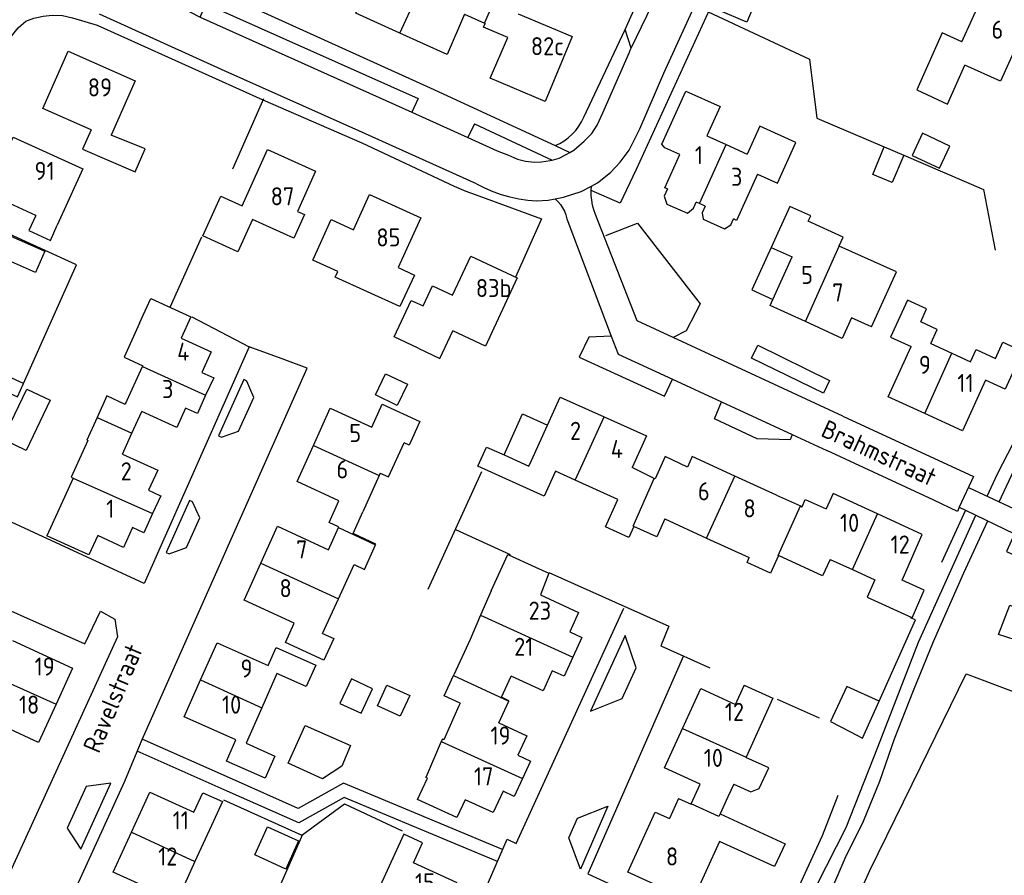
# Model space of a CAD drawing. Header units: metres. Extents: x 233874 to 239264, y 443832 to 448222.
# Tile 11 of 195: x 234922 to 235058, y 444508 to 444626. Entities that reach past the tile are written whole.
import ezdxf

# ---------------------------------------------------------------- set-up
doc = ezdxf.new("R2010")
doc.units = ezdxf.units.M
doc.header["$MEASUREMENT"] = 0
for name, color, linetype in [('DAKRAND', 4, 'Continuous'), ('DAKRAND-BYG', 4, 'Continuous'), ('HEG', 253, 'Continuous'), ('HEK', 253, 'Continuous'), ('HOOFDGEBOUW', 4, 'Continuous'), ('HUISNUMMER', 253, 'Continuous'), ('KANTVERH', 253, 'Continuous'), ('OVERVBOUW', 253, 'Continuous'), ('OVLIJNOBJ', 253, 'Continuous'), ('RASTER', 253, 'Continuous'), ('STRAATNAAM', 253, 'Continuous'), ('TUSSENMUUR', 253, 'Continuous')]:
    doc.layers.add(name, color=color, linetype=linetype)
doc.styles.get("Standard").update_dxf_attribs({"font": 'iso.shx'})

msp = doc.modelspace()

# ---------------------------------------------------------------- linework, layer by layer
at = {"layer": 'DAKRAND'}
for p, q in [((234986.19, 444566.87), (234988.61, 444565.78)), ((235009.39, 444562.53), (235006.33, 444564.07)), ((235026.32, 444560.23), (235029.6, 444558.73)), ((234965.7, 444545.9), (234967.87, 444550.61)), ((234986.8, 444546.97), (234985.36, 444543.64)), ((234963.5, 444541.11), (234965.7, 444545.9)), ((234985.36, 444543.64), (234983.91, 444540.27)), ((234981.6, 444535.26), (234981.66, 444535.39)), ((234979.92, 444526.16), (234977.77, 444521.16)), ((235019.58, 444518.52), (235018.49, 444516.13))]:
    msp.add_line(p, q, dxfattribs=at)
for points in [[(235051.94, 444622.9), (235049.24, 444624.17), (235045.72, 444616.27), (235049.96, 444614.32), (235052.34, 444619.69)], [(234931.45, 444610.76), (234930.27, 444608.09), (234937.57, 444604.92), (234938.93, 444608.11), (234934.24, 444610.03)], [(235012.92, 444607.33), (235010.84, 444608.28), (235010.45, 444608.76), (235011.33, 444610.7)], [(235023.68, 444604.64), (235026.43, 444603.39), (235028.98, 444609), (235023.99, 444611.26), (235022.24, 444607.4)], [(235011.2, 444602.57), (235010.75, 444601.58), (235011.14, 444600.47), (235013.97, 444599.21), (235014.79, 444599.9), (235015.18, 444600.76)], [(235016.42, 444600.2), (235016, 444599.27), (235016.17, 444598.39), (235019.08, 444597.06), (235019.98, 444597.59), (235020.36, 444598.42)], [(235034.98, 444594.68), (235034.96, 444594.7), (235035.51, 444595.91), (235030.7, 444598.1), (235031.05, 444598.85), (235028.16, 444600.16), (235025.58, 444594.49)], [(234923.81, 444598.91), (234922.86, 444596.81), (234925.83, 444595.46), (234926.78, 444597.56)], [(234919.54, 444596.4), (234925.07, 444593.95), (234923.77, 444591), (234920.01, 444592.67)], [(235039.43, 444583.49), (235042.89, 444591.09), (235034.98, 444594.68)], [(234973.93, 444591.69), (234976.19, 444590.66), (234974.2, 444586.3), (234965.25, 444590.39), (234965.6, 444591.15)], [(235047.65, 444581.18), (235048.54, 444583.14), (235046.25, 444584.2), (235047.07, 444586), (235044.42, 444587.21), (235042.07, 444582.08), (235044.94, 444580.77)], [(234938.18, 444584.02), (234936.05, 444579.29), (234938.61, 444578.09)], [(234976.72, 444580.55), (234979.7, 444579.14), (234981.49, 444582.95)], [(235053.14, 444578.67), (235053.92, 444580.36), (235056.6, 444579.13)], [(234971.47, 444563.27), (234972.61, 444562.74), (234974.77, 444567.44)], [(234995.7, 444563.54), (234994.14, 444560.09), (234984.99, 444564.22), (234986.19, 444566.87)], [(235013.99, 444564.11), (235010.9, 444565.58), (235009.53, 444562.46), (235009.39, 444562.53)], [(235006.54, 444555.9), (235005.85, 444554.38), (235002.62, 444555.84), (235004.33, 444559.64)], [(235029.6, 444558.73), (235029.83, 444558.63), (235030.27, 444559.62), (235033.19, 444558.33)], [(235010.83, 444556.93), (235009.74, 444554.46), (235006.54, 444555.9)], [(235026.57, 444551.87), (235025.47, 444549.44), (235022.22, 444550.92), (235022.52, 444551.59)], [(235033.72, 444551.34), (235032.68, 444549.08), (235026.57, 444551.87)], [(234982.53, 444531.47), (234980.31, 444532.45), (234981.6, 444535.26)], [(234982.35, 444531.09), (234980.28, 444526.38), (234980.2, 444526.42), (234980.06, 444526.49), (234979.92, 444526.16)], [(235020.38, 444520.26), (235022.73, 444519.18), (235023.92, 444519.64), (235025.23, 444522.51), (235022.07, 444523.95)], [(234982.08, 444515.65), (234976.64, 444518.13), (234978.01, 444521.06), (234977.77, 444521.16)], [(235018.49, 444516.13), (235027.49, 444512.01), (235026.04, 444508.84), (235018.43, 444512.31)]]:
    msp.add_lwpolyline(points, dxfattribs=at)
at = {"layer": 'DAKRAND-BYG'}
for p, q in [((235041.21, 444608.4), (235043.9, 444607.24)), ((234921.27, 444573.84), (234922.09, 444575.68)), ((234972.4, 444533.96), (234975.55, 444532.51))]:
    msp.add_line(p, q, dxfattribs=at)
for points in [[(235022.2, 444625.63), (235018.27, 444627.31), (235020.44, 444632.39), (235022.5, 444631.51), (235021.46, 444629.06), (235023.32, 444628.27), (235022.2, 444625.63)], [(235046.5, 444610.29), (235045.05, 444607.22), (235048.83, 444605.43), (235050.29, 444608.5), (235046.5, 444610.29)], [(235043.9, 444607.24), (235042.31, 444603.45), (235039.61, 444604.58), (235041.21, 444608.4)], [(234922.09, 444575.68), (234918.32, 444577.39), (234917.93, 444576.52), (234919.42, 444575.84), (234918.98, 444574.87), (234921.27, 444573.84)], [(234970.8, 444574.08), (234972.21, 444577.02), (234975.23, 444575.57), (234973.82, 444572.62), (234970.8, 444574.08)], [(234919.26, 444567.95), (234922.56, 444574.9), (234925.8, 444573.36), (234922.49, 444566.41), (234919.26, 444567.95)], [(234968.81, 444530.05), (234970.4, 444533.45), (234967.47, 444534.82), (234965.88, 444531.42), (234968.81, 444530.05)], [(234975.55, 444532.51), (234974.24, 444529.65), (234971.08, 444531.1), (234972.4, 444533.96)], [(235040.5, 444531.74), (235036.02, 444533.77), (235033.78, 444528.91), (235036.43, 444527.54)], [(235036.43, 444527.54), (235038.21, 444526.62), (235040.5, 444531.74)], [(234961.07, 444528.37), (234967.34, 444525.58), (234966.14, 444522.76), (234963.46, 444521), (234958.73, 444523.16), (234961.07, 444528.37)], [(234958.39, 444508.51), (234954.11, 444510.47), (234955.88, 444514.35), (234960.17, 444512.39), (234958.39, 444508.51)]]:
    msp.add_lwpolyline(points, dxfattribs=at)
at = {"layer": 'HEG'}
for p, q in [((234929.46, 444592.06), (234919.65, 444596.54)), ((234922.09, 444575.68), (234929.46, 444592.06)), ((234978.09, 444547.21), (234985.53, 444563.48)), ((234981.88, 444555.48), (234989.45, 444552.03)), ((235024.94, 444496.45), (235032.68, 444513.15))]:
    msp.add_line(p, q, dxfattribs=at)
for points in [[(235016.86, 444627.08), (235030.87, 444620.51), (235031.9, 444612.35), (235041.21, 444608.4)], [(235043.9, 444607.24), (235054.93, 444602.49), (235056.57, 444594.13)], [(234994.81, 444549.51), (235011.41, 444542.08), (235010.29, 444539.39), (235017.09, 444536.35)]]:
    msp.add_lwpolyline(points, dxfattribs=at)
at = {"layer": 'HEK'}
for p, q in [((234951.05, 444605.37), (234955.34, 444615.07)), ((235052.43, 444558.14), (235049.13, 444550.91)), ((235026.41, 444532.01), (235032.22, 444529.44)), ((235032.68, 444513.15), (235034.84, 444518.73))]:
    msp.add_line(p, q, dxfattribs=at)
msp.add_lwpolyline([(235040.5, 444531.74), (235045.53, 444542.98), (235044.86, 444543.26)], dxfattribs=at)
at = {"layer": 'HOOFDGEBOUW'}
for p, q in [((234983.12, 444626.77), (234985.88, 444625.52)), ((234990.53, 444626.78), (234998.03, 444623.64)), ((234985.88, 444625.52), (234985.99, 444625.47)), ((235057.3, 444617.46), (235052.34, 444619.69)), ((235016.65, 444609.93), (235019.34, 444608.71)), ((235019.34, 444608.71), (235022.24, 444607.4)), ((235015.65, 444600.55), (235015.18, 444600.76)), ((235016.42, 444600.2), (235015.65, 444600.55)), ((235025.58, 444594.49), (235028.48, 444593.17)), ((235025.8, 444587.28), (235028.48, 444593.17)), ((235036.66, 444584.75), (235035.37, 444581.91)), ((235039.43, 444583.49), (235036.66, 444584.75)), ((235047.65, 444581.18), (235050.58, 444579.84)), ((235050.58, 444579.84), (235053.14, 444578.67)), ((234936.21, 444572.84), (234938.56, 444578)), ((234938.56, 444578), (234938.61, 444578.09)), ((234948.42, 444576.46), (234947.31, 444574.04)), ((234937.11, 444568.78), (234938.49, 444571.8)), ((235002.43, 444571.06), (235008.3, 444568.41)), ((234992.41, 444565.02), (234994.61, 444569.9)), ((234935.8, 444565.91), (234937.11, 444568.78)), ((235008.3, 444568.41), (235006.33, 444564.07)), ((234988.61, 444565.78), (234992.05, 444564.22)), ((234992.05, 444564.22), (234992.41, 444565.02)), ((234971.34, 444562.96), (234969.07, 444557.91)), ((234971.47, 444563.27), (234971.34, 444562.96)), ((234998.44, 444562.3), (234995.7, 444563.54)), ((234928.99, 444562.59), (234925.34, 444554.6)), ((235004.33, 444559.64), (234998.44, 444562.3)), ((234941.09, 444560.14), (234939.96, 444557.67)), ((235034.12, 444560.44), (235033.19, 444558.33)), ((235040.29, 444557.62), (235034.12, 444560.44)), ((235010.83, 444556.93), (235016.61, 444554.29)), ((234931.14, 444551.95), (234925.34, 444554.6)), ((234932.37, 444554.64), (234931.14, 444551.95)), ((234964.3, 444552.67), (234965.67, 444555.73)), ((235016.61, 444554.29), (235022.52, 444551.59)), ((235033.72, 444551.34), (235036.83, 444549.92)), ((235036.83, 444549.92), (235039.91, 444548.51)), ((235046.74, 444547.07), (235043.69, 444548.47)), ((234920.6, 444540.11), (234928.9, 444536.31)), ((234983.91, 444540.27), (234981.66, 444535.39)), ((234999.38, 444540.55), (234998.13, 444537.83)), ((234928.9, 444536.31), (234926.62, 444531.33)), ((234957.17, 444535.54), (234955.08, 444530.83)), ((234982.53, 444531.47), (234982.35, 444531.09)), ((234987.87, 444528.73), (234989.25, 444531.73)), ((234955.08, 444530.83), (234952.9, 444525.92)), ((234992.25, 444523.45), (234991.15, 444521.05)), ((235022.08, 444523.99), (235022.07, 444523.95)), ((235014.51, 444517.55), (235015.75, 444520.27)), ((235020.38, 444520.26), (235019.58, 444518.52)), ((234949.63, 444517.83), (234948.39, 444515.13)), ((234983.21, 444518.1), (234982.08, 444515.65)), ((235012.76, 444518.27), (235011.49, 444515.48)), ((235012.76, 444518.27), (235014.48, 444517.49)), ((235014.48, 444517.49), (235014.51, 444517.55)), ((234948.39, 444515.13), (234945.83, 444509.54)), ((235009.53, 444516.38), (235011.49, 444515.48)), ((234973.45, 444510.54), (234970.97, 444505.08)), ((234945.83, 444509.54), (234943.31, 444504.07)), ((234982.13, 444506.6), (234976.06, 444509.36))]:
    msp.add_line(p, q, dxfattribs=at)
for points in [[(234974.18, 444624.13), (234968.08, 444626.9), (234970.5, 444632.56)], [(235051.94, 444622.9), (235054.81, 444629.26), (235061.3, 444626.34), (235057.3, 444617.46)], [(234983.12, 444626.77), (234980.72, 444621.16), (234974.18, 444624.13)], [(234989.11, 444623.51), (234985.77, 444624.94), (234985.99, 444625.47)], [(234998.03, 444623.64), (234994.27, 444614.65), (234986.7, 444617.89), (234989.11, 444623.51)], [(234931.45, 444610.76), (234924.79, 444613.7), (234928.29, 444621.64), (234937.56, 444617.55), (234934.24, 444610.03)], [(235011.33, 444610.7), (235013.77, 444616.09), (235018.48, 444613.96), (235016.65, 444609.93)], [(234923.81, 444598.91), (234917.16, 444601.93), (234920.7, 444609.73), (234930.32, 444605.37), (234926.78, 444597.56)], [(234962.51, 444605.04), (234960.01, 444599.47), (234960.98, 444599.04), (234959.51, 444595.76), (234953.77, 444598.34), (234951.77, 444593.89), (234946.92, 444596.07), (234949.4, 444601.59), (234952.37, 444600.26), (234955.86, 444608.03), (234962.51, 444605.04)], [(235011.2, 444602.57), (235010.83, 444602.73), (235012.92, 444607.33)], [(235023.68, 444604.64), (235020.78, 444598.23), (235020.36, 444598.42)], [(234965.6, 444591.15), (234962.13, 444592.74), (234964.69, 444598.34), (234967.77, 444596.93), (234970, 444601.81), (234977.08, 444598.57), (234973.93, 444591.69)], [(234976.72, 444580.55), (234973.41, 444582.1), (234975.77, 444587.15), (234977.39, 444586.39), (234978.7, 444589.17), (234981.46, 444587.88), (234983.98, 444593.28), (234990.42, 444590.27), (234986.02, 444580.83), (234981.49, 444582.95)], [(234938.18, 444584.02), (234939.73, 444587.43), (234945.28, 444584.9), (234943.93, 444581.94)], [(235030.29, 444584.22), (235025.42, 444586.44), (235025.8, 444587.28)], [(235035.37, 444581.91), (235030.29, 444584.22), (235030.29, 444584.22)], [(234943.93, 444581.94), (234948.08, 444580.04), (234946.79, 444577.2), (234948.42, 444576.46)], [(235046.82, 444571.5), (235041.76, 444573.82), (235044.94, 444580.77)], [(235056.6, 444579.13), (235057.62, 444581.36), (235060.34, 444580.12)], [(235060.34, 444580.12), (235057.94, 444574.87), (235055.22, 444576.11)], [(235055.22, 444576.11), (235052.02, 444569.12), (235046.83, 444571.5), (235046.82, 444571.5)], [(234936.21, 444572.84), (234936.18, 444572.78), (234933.65, 444573.94), (234932.3, 444570.98)], [(234947.31, 444574.04), (234946.16, 444571.52), (234944.53, 444572.27), (234943.32, 444569.6), (234938.49, 444571.8)], [(234994.61, 444569.9), (234996.37, 444573.79), (235002.43, 444571.06)], [(234962.23, 444567.08), (234964.55, 444572.27), (234970.3, 444569.62)], [(234970.3, 444569.62), (234971.73, 444572.83), (234976.95, 444570.43), (234975.46, 444567.12), (234974.77, 444567.44)], [(234932.3, 444570.98), (234930.87, 444567.85), (234931.01, 444567.78)], [(234931.01, 444567.78), (234928.7, 444562.72), (234928.99, 444562.59)], [(234965.74, 444559.44), (234959.99, 444562.09), (234962.23, 444567.08)], [(234935.8, 444565.91), (234940.68, 444563.68), (234939.41, 444560.91), (234940.98, 444560.19), (234941.09, 444560.14)], [(235020.53, 444562.87), (235014.63, 444565.57), (235013.99, 444564.11)], [(235026.32, 444560.23), (235020.53, 444562.87), (235020.53, 444562.87)], [(234965.67, 444555.73), (234965.71, 444555.82), (234964.39, 444556.43), (234965.74, 444559.44)], [(234939.96, 444557.67), (234938.76, 444555.02), (234937.2, 444555.73), (234935.95, 444553), (234932.37, 444554.64)], [(234970.83, 444553.35), (234970.87, 444553.45), (234967.72, 444554.9), (234969.07, 444557.91)], [(235043.69, 444548.47), (235046.47, 444554.8), (235040.29, 444557.62)], [(234954.94, 444550.8), (234957.23, 444555.92), (234964.3, 444552.67)], [(234967.87, 444550.61), (234969.31, 444549.95), (234970.83, 444553.35)], [(234986.8, 444546.97), (234989.12, 444552.01), (234989.13, 444552.02), (234992.95, 444550.26), (234994.8, 444549.41), (234993.64, 444546.42)], [(234959.56, 444542.51), (234952.65, 444545.69), (234954.94, 444550.8)], [(235039.91, 444548.51), (235038.85, 444546.1), (235045.04, 444543.28)], [(234993.64, 444546.42), (234998.9, 444544), (234997.68, 444541.33), (234999.38, 444540.55)], [(235045.04, 444543.28), (235045.07, 444543.26), (235046.6, 444546.75), (235046.74, 444547.07)], [(235068.12, 444537.81), (235067.81, 444537.39), (235067.42, 444537.05), (235066.52, 444536.57), (235065.54, 444536.28), (235064.52, 444536.18), (235063.51, 444536.27), (235062.83, 444536.46), (235062.2, 444536.77), (235061.64, 444537.18), (235061.16, 444537.69), (235060.85, 444538.17), (235060.63, 444538.7), (235060.51, 444539.26), (235060.47, 444539.83), (235057.03, 444540.96), (235058.56, 444544.99), (235061.94, 444543.6)], [(234963.5, 444541.11), (234965.03, 444540.41), (234963.68, 444537.38), (234958.36, 444539.83), (234959.56, 444542.51)], [(234946.61, 444534.68), (234948.89, 444539.82), (234955.98, 444536.68)], [(234955.98, 444536.68), (234957.07, 444539.15), (234962.55, 444536.72), (234961.22, 444533.74), (234957.17, 444535.54)], [(234998.13, 444537.83), (234996.91, 444535.18), (234995.26, 444535.94), (234993.99, 444533.18), (234989.6, 444535.2)], [(234951.49, 444526.39), (234944.34, 444529.56), (234946.61, 444534.68)], [(234989.25, 444531.73), (234989.28, 444531.79), (234988.25, 444532.26), (234989.6, 444535.2)], [(235013.29, 444527.95), (235015.82, 444533.48), (235020.61, 444531.29), (235021.81, 444533.91), (235021.83, 444533.95), (235025.8, 444532.14), (235022.08, 444523.99)], [(234926.62, 444531.33), (234924.19, 444526.02), (234919.61, 444528.12)], [(234987.87, 444528.73), (234991.77, 444526.93), (234990.52, 444524.24), (234992.25, 444523.45)], [(235015.75, 444520.27), (235010.82, 444522.53), (235013.29, 444527.95)], [(234952.9, 444525.92), (234956.89, 444524.14), (234955.54, 444521.08), (234950.18, 444523.45), (234951.49, 444526.39)], [(234991.15, 444521.05), (234990, 444518.55), (234988.47, 444519.26), (234987.11, 444516.31), (234983.21, 444518.1)], [(234937.06, 444513.62), (234939.61, 444519.16), (234945.68, 444516.38)], [(234945.68, 444516.38), (234946.92, 444519.07), (234949.63, 444517.83)], [(235018.43, 444512.31), (235014.63, 444504), (235005.73, 444508.07), (235009.53, 444516.38)], [(234940.43, 444505.39), (234934.53, 444508.1), (234937.06, 444513.62)], [(234976.06, 444509.36), (234977.33, 444512.14), (234974.72, 444513.33), (234973.45, 444510.54)]]:
    msp.add_lwpolyline(points, dxfattribs=at)
at = {"layer": 'KANTVERH'}
for p, q in [((234946.56, 444626.35), (234975.86, 444613.2)), ((234999.64, 444612.49), (235005.35, 444624.61)), ((234984.5, 444611.59), (234983.61, 444609.69)), ((234984.5, 444611.59), (234995.25, 444606.57)), ((234995.65, 444608.57), (234997.69, 444607.62)), ((234994.98, 444606.49), (234995.25, 444606.57)), ((235000.66, 444602.36), (235000.69, 444602.96)), ((235004.65, 444600.62), (235000.66, 444602.36)), ((234997.29, 444598.46), (235003.44, 444582.22)), ((235035.47, 444571.14), (235011.98, 444582.03)), ((235011.91, 444576.25), (235018.68, 444573.12)), ((235018.68, 444573.12), (235028.45, 444568.61)), ((235028.45, 444568.61), (235033.27, 444566.38)), ((235051.59, 444558.54), (235052.43, 444558.14)), ((234936.14, 444520.67), (234938.51, 444526.43)), ((234923.72, 444493.59), (234936.14, 444520.67))]:
    msp.add_line(p, q, dxfattribs=at)
for points in [[(235057.12, 444559.29), (235059.49, 444564.42), (235062.29, 444569.55), (235066.37, 444577.95), (235070.55, 444585.8), (235074.04, 444592.83), (235077.42, 444600.37), (235081.14, 444609.61), (235086.35, 444621.41), (235091.75, 444633.42), (235097.08, 444645.08), (235101.46, 444656.42), (235104.72, 444666.27)], [(235000.69, 444602.96), (235001.55, 444603.4), (235003.32, 444604.83), (235004.65, 444606.28), (235005.9, 444607.93), (235007.38, 444610.88), (235010.73, 444618.57), (235021, 444641.12), (235027.19, 444654.58), (235028.75, 444658.15), (235030.56, 444657.46), (235030.62, 444657.41)], [(235030.62, 444657.41), (235020.57, 444635.2), (235006.87, 444605.26), (235004.65, 444600.62)], [(235005.35, 444624.61), (235005.54, 444625.02), (235006.13, 444626.4), (235014.25, 444644.24), (235019.77, 444656.37), (235019.89, 444656.75)], [(235006.18, 444622.03), (235008.37, 444626.5), (235014.29, 444639.58), (235022.46, 444657.87), (235022.22, 444657.79)], [(234925.82, 444640.48), (234944.64, 444631.85), (234978.38, 444616.57), (234995.65, 444608.57)], [(234927.38, 444634.24), (234928.44, 444634.22), (234929.7, 444634.04), (234930.76, 444633.78), (234931.87, 444633.34), (234933.95, 444632.35), (234942.44, 444628.45), (234946.56, 444626.35), (234947.34, 444628.2), (234976.73, 444615.1), (234975.86, 444613.2), (234983.61, 444609.69)], [(234984.79, 444603.29), (234968.49, 444610.62), (234949.99, 444618.87), (234932.61, 444626.75)], [(234958.25, 444578.94), (234953.34, 444580.74), (234938.79, 444548), (234891.18, 444569.98), (234908.27, 444601.44), (234919.16, 444621.59), (234920.3, 444623.54), (234921.39, 444624.84), (234922.44, 444625.76), (234923.54, 444626.18), (234924.85, 444626.45), (234926.09, 444626.63), (234927.5, 444626.57), (234928.88, 444626.24), (234932.3, 444625.21), (234955.22, 444614.88), (234968.92, 444608.96), (234981.71, 444602.95), (234983.32, 444602.29), (234984.61, 444601.82), (234993.77, 444598.45), (234990.17, 444590.39)], [(234997.69, 444607.62), (234998.26, 444607.92), (234999.67, 444609.16), (235000.73, 444610.23), (235001.49, 444611.39), (235002.26, 444613.09), (235005.97, 444621.5), (235006.07, 444621.75), (235006.18, 444622.03), (235005.35, 444624.61)], [(235055.45, 444560.07), (235056.89, 444563.15), (235061.92, 444572.89), (235067.27, 444582.63), (235071.68, 444591.73), (235075.41, 444600.09), (235078.34, 444607.02), (235080.78, 444613.48), (235081.41, 444615.27), (235081.67, 444616.41), (235081.25, 444617.42), (235078.15, 444619.91)], [(234995.65, 444608.57), (234996.3, 444608.87), (234996.92, 444609.24), (234997.49, 444609.66), (234998.03, 444610.14), (234998.52, 444610.66), (234998.95, 444611.24), (234999.33, 444611.85), (234999.64, 444612.49)], [(234983.61, 444609.69), (234987.63, 444607.86), (234989.21, 444607.24), (234990.44, 444606.71), (234991.55, 444606.42), (234992.82, 444606.28), (234993.76, 444606.31), (234994.98, 444606.49)], [(234995.25, 444606.57), (234996.23, 444606.85), (234997.21, 444607.36), (234997.69, 444607.62)], [(235052.86, 444561.28), (235060.46, 444557.73), (235062.92, 444563.48), (235062.97, 444563.46), (235064.96, 444567.86), (235073.65, 444564.25), (235072.03, 444559.42), (235074.96, 444558.11), (235084.23, 444565.34), (235091.95, 444582.46), (235095.57, 444590.52), (235096.96, 444593.87), (235107.74, 444602.03), (235110.66, 444604.53), (235113.98, 444599.99), (235123.46, 444587.72), (235134.98, 444573.14), (235153.18, 444550.4), (235151.62, 444549.11), (235134.17, 444571.37), (235121.02, 444587.95), (235111.83, 444599.84)], [(234984.79, 444603.29), (234985.9, 444602.73), (234987.05, 444602.24), (234988.22, 444601.82), (234989.42, 444601.48), (234990.64, 444601.22), (234991.87, 444601.03), (234993.11, 444600.93)], [(234995.65, 444601.22), (234996.81, 444601.44), (234999.28, 444602.24), (235000.69, 444602.96)], [(235001.23, 444599.06), (235001.01, 444599.7), (235000.85, 444600.35), (235000.73, 444601.01), (235000.67, 444601.68), (235000.66, 444602.36)], [(234993.11, 444600.93), (234994.71, 444601.04), (234995.65, 444601.22)], [(234995.65, 444601.22), (234996.05, 444600.84), (234996.4, 444600.42), (234996.7, 444599.97), (234996.95, 444599.49), (234997.15, 444598.98), (234997.29, 444598.46)], [(235052.43, 444558.14), (235059.22, 444554.86), (235058.13, 444552.44), (235069.14, 444547.33), (235087.91, 444562.02), (235095.26, 444567.98), (235105.85, 444575.95), (235108.41, 444577.91), (235106.09, 444580.79), (235099.86, 444588.81), (235102.01, 444592.18), (235111.83, 444599.84), (235113.3, 444600.98)], [(235011.98, 444582.03), (235007.01, 444584.33), (235001.23, 444599.06)], [(235002.67, 444596.12), (235007.05, 444597.86), (235015.75, 444586.7), (235013.78, 444582.97), (235011.98, 444582.03)], [(235003.44, 444582.22), (235000.35, 444582.08), (234999.01, 444579.32), (235010.82, 444573.92), (235011.91, 444576.25)], [(235003.44, 444582.22), (235004.39, 444579.72), (235011.91, 444576.25)], [(235032.78, 444574.33), (235022.86, 444579.18), (235023.72, 444580.95), (235033.65, 444576.09), (235032.78, 444574.33)], [(234938.51, 444526.43), (234961.34, 444577.8), (234958.25, 444578.94)], [(234953.97, 444573.75), (234953.02, 444576.01), (234952.61, 444576.2), (234949.11, 444568.43), (234949.52, 444568.24), (234951.86, 444569.05), (234953.97, 444573.75)], [(235028.45, 444568.61), (235028.17, 444567.89), (235023.62, 444568.02), (235017.71, 444570.77), (235018.68, 444573.12)], [(235035.47, 444571.14), (235053.55, 444562.78), (235051.59, 444558.54)], [(235051.59, 444558.54), (235051.32, 444557.96), (235048.05, 444559.53), (235033.27, 444566.38)], [(234911.22, 444478.04), (234908.72, 444482.39), (234892.55, 444510.65), (234875.01, 444540.6), (234887.71, 444563.95), (234914.48, 444552.27), (234912.34, 444547.77), (234930.6, 444539.64), (234932.74, 444544.2), (234934.75, 444543.09), (234935.11, 444540.63), (234926.09, 444520.86), (234916.82, 444500.65), (234909.9, 444485.13), (234913.28, 444479.25), (234916.77, 444478.14), (234923.72, 444493.59)], [(234946.49, 444557.08), (234945.5, 444559.3), (234945.09, 444559.49), (234941.85, 444552.28), (234942.26, 444552.1), (234944.64, 444552.96), (234946.49, 444557.08)], [(235025.36, 444493.39), (235028.61, 444499.48), (235031.89, 444506.28), (235035.93, 444514.25), (235040.34, 444525.39), (235045.94, 444539.87), (235053.86, 444557.45)], [(235031.19, 444500), (235033.41, 444504.42), (235035.78, 444510), (235038.34, 444515.11), (235040.59, 444520.67), (235042.63, 444526.52), (235045.26, 444533.22), (235048.03, 444540), (235052.2, 444549.47), (235055.52, 444556.65)], [(234985.84, 444505.29), (234989.02, 444512.64), (234990.27, 444512.05), (235005.18, 444544.58)], [(235006.88, 444536.36), (235005.35, 444540.83), (235000.58, 444530.34), (235004.94, 444532.1), (235006.88, 444536.36)], [(235013.43, 444537.99), (235000.21, 444507.84), (235024.94, 444496.45)], [(234988.4, 444511.22), (234966.37, 444520.4), (234960.12, 444516.9), (234951.02, 444520.93), (234938.53, 444526.47)], [(234987.69, 444509.57), (234966.48, 444518.41), (234960.21, 444514.89), (234950.3, 444519.28), (234937.85, 444524.8)], [(234934.19, 444520.41), (234930.76, 444519.91), (234928.13, 444514.15), (234930.02, 444511.27), (234934.19, 444520.41)], [(235002.98, 444517.22), (234999.17, 444508.48), (234997.58, 444512.83), (234998.76, 444515.54), (235002.98, 444517.22)]]:
    msp.add_lwpolyline(points, dxfattribs=at)
at = {"layer": 'OVERVBOUW'}
for p, q in [((235025.58, 444594.49), (235022.9, 444588.6)), ((235022.9, 444588.6), (235025.8, 444587.28)), ((234988.61, 444565.78), (234991.17, 444571.45)), ((234991.17, 444571.45), (234994.61, 444569.9))]:
    msp.add_line(p, q, dxfattribs=at)
at = {"layer": 'OVLIJNOBJ'}
for p, q in [((234945.41, 444584.87), (234953.34, 444580.74)), ((234946.05, 444480.32), (234960.78, 444513.32))]:
    msp.add_line(p, q, dxfattribs=at)
msp.add_lwpolyline([(234949.79, 444518.09), (234960.62, 444513.19), (234966.52, 444517.55), (234974.52, 444513.8)], dxfattribs=at)
at = {"layer": 'RASTER'}
msp.add_line((234942.38, 444586.23), (234946.8, 444595.93), dxfattribs=at)
msp.add_lwpolyline([(235101.2, 444511.87), (235045.24, 444468.28), (235030.13, 444488.09), (235039.22, 444508.33), (235046.23, 444522.61), (235052.54, 444535.51), (235070.21, 444528.89)], dxfattribs=at)
at = {"layer": 'TUSSENMUUR'}
for p, q in [((234974.18, 444624.13), (234977.92, 444632.39)), ((234985.88, 444625.52), (234988.7, 444631.91)), ((235015.65, 444600.55), (235019.34, 444608.71)), ((235030.29, 444584.22), (235034.98, 444594.68)), ((235046.82, 444571.5), (235050.58, 444579.84)), ((234938.56, 444578), (234947.31, 444574.04)), ((234932.3, 444570.98), (234937.11, 444568.78)), ((235000, 444565.72), (235002.43, 444571.06)), ((234962.23, 444567.08), (234971.34, 444562.96)), ((234998.44, 444562.3), (235000, 444565.72)), ((235016.61, 444554.29), (235020.53, 444562.87)), ((234928.99, 444562.59), (234939.96, 444557.67)), ((235006.45, 444555.94), (235009.39, 444562.53)), ((235026.52, 444551.89), (235029.6, 444558.73)), ((235036.83, 444549.92), (235040.29, 444557.62)), ((235006.45, 444555.94), (235006.54, 444555.9)), ((234965.67, 444555.73), (234970.83, 444553.35)), ((235026.52, 444551.89), (235026.57, 444551.87)), ((234954.94, 444550.8), (234965.7, 444545.9)), ((234985.36, 444543.64), (234998.13, 444537.83)), ((234915.09, 444536.48), (234926.62, 444531.33)), ((234946.61, 444534.68), (234955.08, 444530.83)), ((234981.6, 444535.26), (234989.25, 444531.73)), ((235013.29, 444527.95), (235022.08, 444523.99)), ((234979.92, 444526.16), (234991.15, 444521.05)), ((234937.06, 444513.62), (234945.83, 444509.54))]:
    msp.add_line(p, q, dxfattribs=at)
msp.add_lwpolyline([(235018.49, 444516.13), (235018.34, 444515.8), (235014.51, 444517.55)], dxfattribs=at)

# ---------------------------------------------------------------- texts
at = {"layer": 'HUISNUMMER'}
for s, p in [('6', (235056.05, 444623.36)), ('82c', (234992.31, 444621.07)), ('89', (234931, 444615.37)), ('1', (235015, 444606)), ('91', (234923.64, 444603.82)), ('3', (235020, 444603)), ('87', (234956.31, 444600.31)), ('85', (234970.93, 444594.62)), ('5', (235029.71, 444589.44)), ('83b', (234984.69, 444587.62)), ('7', (235034, 444587)), ('4', (234943.37, 444578.82)), ('9', (235046, 444577)), ('11', (235051.32, 444574.48)), ('3', (234941.27, 444573.65)), ('5', (234967.19, 444567.57)), ('2', (234997.72, 444567.87)), ('4', (235003.37, 444565.35)), ('2', (234935.55, 444562.27)), ('6', (234965.41, 444562.54)), ('6', (235015.43, 444559.51)), ('1', (234933.55, 444557.1)), ('8', (235021.72, 444557.15)), ('10', (235035.08, 444555.15)), ('12', (235042.08, 444552.15)), ('7', (234959.82, 444551.46)), ('8', (234957.52, 444546.11)), ('23', (234992, 444543)), ('21', (234990, 444538)), ('19', (234923.64, 444535.27)), ('9', (234952.14, 444535)), ('18', (234921.47, 444530)), ('10', (234949.57, 444530)), ('12', (235019.15, 444529)), ('19', (234986.72, 444525.72)), ('10', (235016.23, 444522.64)), ('17', (234984.43, 444520.08)), ('11', (234942.74, 444514)), ('12', (234940.74, 444509)), ('8', (235011, 444509)), ('15', (234976.28, 444505.43))]:
    msp.add_text(s, height=2.5, dxfattribs=at).set_placement(p)
at = {"layer": 'STRAATNAAM'}
for s, rotation, p in [('Brahmstraat', 335.2809, (235032.28, 444568.46)), ('Ravelstraat', 67.2081, (234932.57, 444524.37)), ('Diepenbrockstraat', 66.7939, (234982.61, 444480.4))]:
    msp.add_text(s, height=2.5, rotation=rotation, dxfattribs=at).set_placement(p)

doc.saveas('drawing.dxf')
